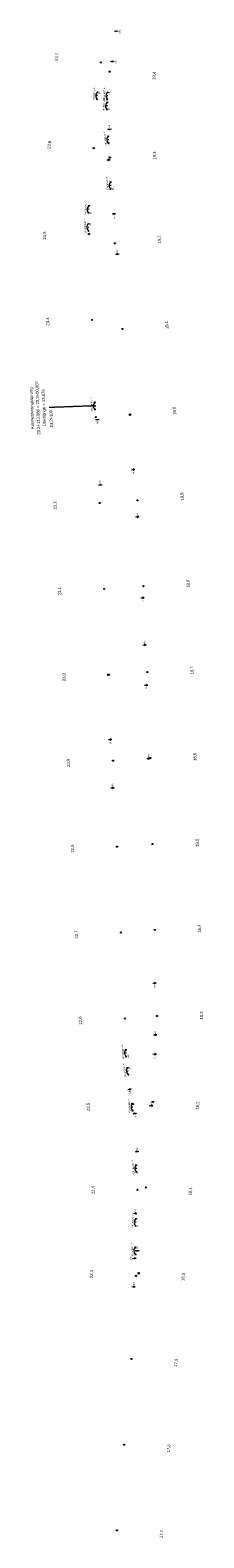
# Model space of a CAD drawing. Header units: millimetres. Extents: x -191 to 81095, y -508122 to 28741.
# Tile 3 of 251: x 4650 to 4852, y 7241 to 8994. Entities that reach past the tile are written whole.
import ezdxf
from ezdxf.enums import TextEntityAlignment as Align

# ---------------------------------------------------------------- set-up
doc = ezdxf.new("R2010")
doc.units = ezdxf.units.MM
doc.linetypes.add('240620_Dorsten Achse$0$STRICHLINIE', pattern=[0.75, 0.5, -0.25])
for name, color, linetype, lineweight in [('240620_Dorsten Achse$0$EB-62236S-A-KM', 1, 'Continuous', 18), ('240620_Dorsten Achse$0$EB-62236S-A-KMTXT', 1, 'Continuous', 35), ('240620_Dorsten Achse$0$EB-62236S-A-PFEIL-LIN', 1, 'Continuous', 18), ('240620_Dorsten Achse$0$EB-62236S-A-PFEIL-TXT', 1, 'Continuous', 18), ('240620_Dorsten Achse$0$EB-62273S-A-KM', 1, 'Continuous', 18), ('240620_Dorsten Achse$0$EB-62273S-A-KMTXT', 1, 'Continuous', 35), ('240620_Dorsten Achse$0$EB-62273S-A-PFEIL-LIN', 1, 'Continuous', 18), ('240620_Dorsten Achse$0$EB-62273S-A-PFEIL-TXT', 1, 'Continuous', 18)]:
    doc.layers.add(name, color=color, linetype=linetype, lineweight=lineweight)
doc.styles.add('240620_Dorsten Achse$0$PROVI', font='PROVI.SHX')

msp = doc.modelspace()

# ---------------------------------------------------------------- linework, layer by layer
at = {"layer": '240620_Dorsten Achse$0$EB-62236S-A-KM', "color": 251}
for centre, radius in [((4742.704, 8945.482), 0.65), ((4743.18, 8845.692), 0.65), ((4748.705, 8745.862), 0.65), ((4757.535, 8646.253), 0.65), ((4766.372, 8546.644), 0.975), ((4766.372, 8546.644), 0.65), ((4775.164, 8447.031), 0.65), ((4782.11, 8347.277), 0.65), ((4786.444, 8247.372), 0.65), ((4789.888, 8147.432), 0.65), ((4792.534, 8047.467), 0.65), ((4795.181, 7947.502), 0.65), ((4797.622, 7847.533), 0.65), ((4793.111, 7747.681), 0.65), ((4784.741, 7648.032), 0.65), ((4776.371, 7548.383), 0.975), ((4776.371, 7548.383), 0.65), ((4768.001, 7448.734), 0.65), ((4759.631, 7349.085), 0.65), ((4751.261, 7249.435), 0.65)]:
    msp.add_circle(centre, radius, dxfattribs=at)
at = {"layer": '240620_Dorsten Achse$0$EB-62236S-A-PFEIL-LIN', "color": 251}
for p, q in [((4740.154, 8905.736), (4739.255, 8905.779)), ((4740.703, 8917.283), (4739.804, 8917.326)), ((4741.821, 8866.292), (4740.925, 8866.211)), ((4744.335, 8813.144), (4743.436, 8813.113))]:
    msp.add_line(p, q, dxfattribs=at)
at = {"layer": '240620_Dorsten Achse$0$EB-62236S-A-PFEIL-LIN', "color": 251, "flags": 128}
for points in [[(4752.513, 8992.061), (4748.556, 8992.643), (4750.644, 8993.094), (4750.426, 8991.61), (4748.556, 8992.643)], [(4747.918, 8956.906), (4743.944, 8957.361), (4746.017, 8957.879), (4745.846, 8956.389), (4743.944, 8957.361)], [(4738.97, 8910.035), (4740.368, 8910.231), (4740.042, 8908.986)], [(4739.116, 8913.115), (4740.489, 8912.788), (4740.283, 8914.058)], [(4739.519, 8921.582), (4740.916, 8921.778), (4740.59, 8920.533)], [(4738.568, 8901.568), (4739.941, 8901.241), (4739.734, 8902.511)], [(4740.058, 8870.389), (4741.416, 8870.774), (4741.264, 8869.496)], [(4744.725, 8878.602), (4740.741, 8878.242), (4742.665, 8879.169), (4742.801, 8877.675), (4740.741, 8878.242)], [(4740.821, 8861.946), (4742.226, 8861.81), (4741.848, 8863.04)], [(4739.286, 8842.857), (4743.283, 8842.998), (4741.258, 8843.677), (4741.311, 8842.178), (4743.283, 8842.998)], [(4742.8, 8817.331), (4744.177, 8817.642), (4743.955, 8816.374)], [(4743.098, 8808.86), (4744.494, 8808.647), (4744.183, 8809.896)], [(4750.019, 8780.138), (4746.028, 8779.872), (4747.974, 8780.753), (4748.073, 8779.257), (4746.028, 8779.872)], [(4753.824, 8733.345), (4749.84, 8732.992), (4751.766, 8733.916), (4751.899, 8732.422), (4749.84, 8732.992)], [(4768.041, 8482.579), (4772.025, 8482.932), (4769.966, 8483.502), (4770.099, 8482.008), (4772.025, 8482.932)], [(4772.733, 8427.854), (4776.72, 8428.172), (4774.667, 8428.761), (4774.786, 8427.265), (4776.72, 8428.172)], [(4778.802, 8333.693), (4782.797, 8333.89), (4780.763, 8334.541), (4780.836, 8333.043), (4782.797, 8333.89)], [(4781.174, 8278.816), (4785.171, 8278.977), (4783.142, 8279.646), (4783.203, 8278.147), (4785.171, 8278.977)], [(4783.06, 8231.995), (4787.056, 8232.156), (4785.028, 8232.825), (4785.088, 8231.326), (4787.056, 8232.156)], [(4785.906, 8146.691), (4789.905, 8146.797), (4787.886, 8147.494), (4787.925, 8145.994), (4789.905, 8146.797)], [(4792.82, 7885.515), (4796.819, 7885.621), (4794.8, 7886.318), (4794.84, 7884.818), (4796.819, 7885.621)], [(4793.605, 7825.592), (4797.605, 7825.537), (4795.615, 7826.314), (4795.595, 7824.814), (4797.605, 7825.537)], [(4792.967, 7803.321), (4796.963, 7803.147), (4794.998, 7803.983), (4794.932, 7802.485), (4796.963, 7803.147)], [(4788.75, 7743.55), (4792.736, 7743.215), (4790.806, 7744.13), (4790.68, 7742.635), (4792.736, 7743.215)]]:
    msp.add_lwpolyline(points, dxfattribs=at)
at = {"layer": '240620_Dorsten Achse$0$EB-62236S-A-PFEIL-LIN', "color": 251}
for centre, start, end in [((4743.525, 8905.576), 124.150172, 230.41069), ((4744.074, 8917.123), 124.150115, 230.410462), ((4745.183, 8866.596), 132.034789, 238.294993), ((4747.708, 8813.263), 128.887829, 235.148096)]:
    msp.add_arc(centre, 5.625, start, end, dxfattribs=at)
at = {"layer": '240620_Dorsten Achse$0$EB-62273S-A-KM', "color": 251, "linetype": '240620_Dorsten Achse$0$STRICHLINIE'}
msp.add_line((4726.088, 8556.891), (4672.624, 8554.945), dxfattribs=at)
at = {"layer": '240620_Dorsten Achse$0$EB-62273S-A-KM', "color": 251}
msp.add_line((4725.439, 8556.868), (4726.738, 8556.915), dxfattribs=at)
for centre, radius in [((4732.582, 8956.175), 0.65), ((4724.231, 8856.535), 0.65), ((4718.812, 8756.752), 0.65), ((4722.45, 8656.818), 0.65), ((4726.564, 8543.813), 0.65), ((4731.098, 8443.918), 0.65), ((4736.257, 8344.051), 0.65), ((4741.416, 8244.184), 0.975), ((4741.416, 8244.184), 0.65), ((4746.544, 8144.316), 0.65), ((4751.191, 8044.424), 0.65), ((4755.787, 7944.529), 0.65), ((4760.384, 7844.635), 0.65), ((4769.596, 7745.168), 0.65), ((4775.157, 7645.336), 0.65), ((4773.288, 7545.41), 0.65)]:
    msp.add_circle(centre, radius, dxfattribs=at)
at = {"layer": '240620_Dorsten Achse$0$EB-62273S-A-PFEIL-LIN', "color": 251}
for p, q in [((4728.781, 8917.687), (4727.883, 8917.754)), ((4718.934, 8785.343), (4718.036, 8785.41)), ((4718.536, 8764.334), (4717.637, 8764.301)), ((4726.088, 8556.891), (4725.189, 8556.858)), ((4762.238, 7804.349), (4761.339, 7804.308)), ((4764.363, 7783.444), (4763.474, 7783.303)), ((4769.792, 7741.621), (4768.893, 7741.579)), ((4774.19, 7670.143), (4773.292, 7670.078)), ((4773.581, 7607.643), (4772.683, 7607.705)), ((4773.135, 7574.467), (4772.236, 7574.43))]:
    msp.add_line(p, q, dxfattribs=at)
at = {"layer": '240620_Dorsten Achse$0$EB-62273S-A-PFEIL-LIN', "color": 251, "flags": 128}
for points in [[(4727.083, 8913.563), (4728.447, 8913.199), (4728.274, 8914.474)], [(4727.712, 8922.016), (4729.115, 8922.174), (4728.755, 8920.939)], [(4717.865, 8789.673), (4719.268, 8789.831), (4718.909, 8788.595)], [(4716.996, 8768.519), (4718.372, 8768.831), (4718.152, 8767.563)], [(4717.236, 8781.219), (4718.6, 8780.856), (4718.428, 8782.131)], [(4717.304, 8760.048), (4718.7, 8759.837), (4718.388, 8761.085)], [(4724.548, 8561.076), (4725.925, 8561.388), (4725.704, 8560.12)], [(4724.856, 8552.605), (4726.252, 8552.394), (4725.94, 8553.642)], [(4730.672, 8540.923), (4726.675, 8540.778), (4728.646, 8541.6), (4728.701, 8540.101), (4726.675, 8540.778)], [(4734.017, 8464.955), (4730.022, 8464.749), (4731.981, 8465.601), (4732.058, 8464.103), (4730.022, 8464.749)], [(4741.302, 8168.865), (4745.296, 8169.071), (4743.26, 8169.717), (4743.338, 8168.219), (4745.296, 8169.071)], [(4744.046, 8112.677), (4748.041, 8112.861), (4746.009, 8113.518), (4746.078, 8112.019), (4748.041, 8112.861)], [(4760.658, 7808.519), (4762.031, 7808.844), (4761.823, 7807.574)], [(4761.047, 7800.051), (4762.445, 7799.854), (4762.121, 7801.099)], [(4762.332, 7787.414), (4763.661, 7787.889), (4763.594, 7786.604)], [(4763.654, 7779.041), (4765.065, 7778.999), (4764.606, 7780.201)], [(4763.716, 7761.903), (4767.667, 7762.527), (4765.574, 7762.956), (4765.808, 7761.474), (4767.667, 7762.527)], [(4768.212, 7745.791), (4769.585, 7746.116), (4769.377, 7744.846)], [(4768.601, 7737.323), (4769.999, 7737.126), (4769.675, 7738.371)], [(4774.142, 7734.1), (4770.147, 7733.916), (4772.11, 7734.757), (4772.179, 7733.259), (4770.147, 7733.916)], [(4776.761, 7689.962), (4772.771, 7689.673), (4774.712, 7690.566), (4774.82, 7689.069), (4772.771, 7689.673)], [(4772.5, 7674.27), (4773.864, 7674.631), (4773.689, 7673.357)], [(4773.114, 7665.816), (4774.516, 7665.655), (4774.159, 7666.891)], [(4770.298, 7618.186), (4774.288, 7617.912), (4772.345, 7618.797), (4772.241, 7617.301), (4774.288, 7617.912)], [(4772.489, 7611.967), (4773.89, 7612.133), (4773.538, 7610.895)], [(4771.906, 7603.51), (4773.272, 7603.154), (4773.092, 7604.428)], [(4771.572, 7578.644), (4772.947, 7578.963), (4772.733, 7577.694)], [(4777.132, 7574.635), (4773.135, 7574.467), (4775.102, 7575.3), (4775.165, 7573.802), (4773.135, 7574.467)], [(4769.435, 7565.688), (4773.434, 7565.795), (4771.414, 7566.491), (4771.454, 7564.992), (4773.434, 7565.795)], [(4771.927, 7570.174), (4773.324, 7569.971), (4773.005, 7571.218)], [(4768.503, 7532.963), (4772.489, 7532.628), (4770.559, 7533.543), (4770.433, 7532.048), (4772.489, 7532.628)]]:
    msp.add_lwpolyline(points, dxfattribs=at)
at = {"layer": '240620_Dorsten Achse$0$EB-62273S-A-PFEIL-LIN', "color": 251}
for centre, start, end in [((4732.146, 8917.436), 122.614364, 228.875027), ((4722.3, 8785.093), 122.614687, 228.875156), ((4721.909, 8764.457), 128.954699, 235.215177), ((4729.461, 8557.014), 128.954918, 235.21514), ((4765.609, 7804.504), 129.504522, 235.765006), ((4767.697, 7783.97), 135.844564, 242.105031), ((4773.163, 7741.776), 129.504659, 235.764863), ((4777.556, 7670.388), 131.025146, 237.28535), ((4776.948, 7607.411), 122.929986, 229.190457), ((4776.507, 7574.609), 129.270089, 235.530515)]:
    msp.add_arc(centre, 5.625, start, end, dxfattribs=at)

# ---------------------------------------------------------------- texts
at = {"layer": '240620_Dorsten Achse$0$EB-62236S-A-KMTXT', "color": 251, "style": '240620_Dorsten Achse$0$PROVI'}
for s, rotation, p in [('19,4', 84.602756, (4795.966, 8940.449)), ('19,3', 92.381319, (4796.634, 8847.915)), ('19,2', 94.974591, (4802.004, 8750.502)), ('19,1', 95.069882, (4810.826, 8650.981)), ('19,0', 95.069882, (4819.663, 8551.372)), ('18,9', 94.851374, (4828.472, 8451.556)), ('18,8', 93.06218, (4835.533, 8350.135)), ('18,7', 92.305996, (4839.9, 8249.525)), ('18,6', 91.522345, (4843.369, 8148.854)), ('18,5', 91.51647, (4846.016, 8048.883)), ('18,4', 91.51647, (4848.662, 7948.918)), ('18,3', 90.591589, (4851.119, 7848.085)), ('18,2', 85.211554, (4846.424, 7743.215)), ('18,1', 85.198755, (4838.053, 7643.554)), ('18,0', 85.198755, (4829.683, 7543.905)), ('17,9', 85.198755, (4821.314, 7444.256)), ('17,8', 85.198755, (4812.944, 7344.607)), ('17,7', 85.198755, (4804.574, 7244.957))]:
    msp.add_text(s, height=3.5, rotation=rotation, dxfattribs=at).set_placement(p, align=Align.CENTER)
at = {"layer": '240620_Dorsten Achse$0$EB-62236S-A-PFEIL-TXT', "color": 251, "style": '240620_Dorsten Achse$0$PROVI'}
for rotation, p in [(81.634853, (4753.503, 8991.915)), (83.471576, (4748.912, 8956.793))]:
    msp.add_text('BW', height=1.8, rotation=rotation, dxfattribs=at).set_placement(p, align=Align.TOP_CENTER)
for s, rotation, p in [('200.000099', 87.280288, (4737.456, 8917.437)), ('200.000218', 87.280431, (4736.908, 8905.89)), ('199.999922', 95.164891, (4738.584, 8866)), ('200.000043', 92.017962, (4741.087, 8813.03))]:
    msp.add_text(s, height=1.8, rotation=rotation, dxfattribs=at).set_placement(p, align=Align.CENTER)
for s, height, rotation, p in [('gon', 1.188, 87.280288, (4736.904, 8924.78)), ('gon', 1.188, 87.280431, (4736.356, 8913.233)), ('gon', 1.188, 95.164891, (4737.03, 8873.197)), ('BA', 1.8, 92.017943, (4742.222, 8844.712)), ('gon', 1.188, 92.017962, (4739.93, 8820.302)), ('UE', 1.8, 94.561646, (4775.584, 8429.837)), ('UA', 1.8, 92.305996, (4784.101, 8280.686)), ('BA', 1.8, 91.51647, (4788.859, 8148.52)), ('UE', 1.8, 89.215242, (4796.629, 7827.3)), ('UA', 1.8, 85.198755, (4791.886, 7745.043))]:
    msp.add_text(s, height=height, rotation=rotation, dxfattribs=at).set_placement(p)
for s, rotation, p in [('BA', 87.280244, (4741.785, 8918.983)), ('BA', 95.164926, (4741.58, 8880.075)), ('UA', 95.069882, (4750.682, 8734.823))]:
    msp.add_text(s, height=1.8, rotation=rotation, dxfattribs=at).set_placement(p, align=Align.TOP_LEFT)
for s, rotation, p in [('BE', 87.280333, (4741.07, 8903.94)), ('BE', 92.017943, (4745.396, 8811.431)), ('UE', 93.807006, (4747.142, 8778.193))]:
    msp.add_text(s, height=1.8, rotation=rotation, dxfattribs=at).set_placement(p, align=Align.TOP_RIGHT)
for s, rotation, p in [('BE', 95.164926, (4740.983, 8864.459)), ('UA', 95.069882, (4771.183, 8481.1)), ('UE', 92.814261, (4781.884, 8332.093)), ('BE', 92.305996, (4786.128, 8230.367)), ('UA', 91.51647, (4795.866, 7883.845)), ('UE', 87.499655, (4795.887, 7801.442))]:
    msp.add_text(s, height=1.8, rotation=rotation, dxfattribs=at).set_placement(p, align=Align.RIGHT)
at = {"layer": '240620_Dorsten Achse$0$EB-62273S-A-KMTXT', "color": 251, "style": '240620_Dorsten Achse$0$PROVI'}
for s, rotation, p in [('23,7', 82.974329, (4682.957, 8962.291)), ('23,6', 85.744839, (4674.369, 8860.245)), ('23,5', 92.085024, (4668.845, 8754.933)), ('23,4', 92.085024, (4672.483, 8654.999)), ('23,2+100', 92.085034, (4676.597, 8541.994)), ('23,2', 92.957114, (4681.165, 8441.338)), ('23,1', 92.957114, (4686.324, 8341.471)), ('23,0', 92.957114, (4691.483, 8241.605)), ('22,9', 92.815105, (4696.605, 8141.86)), ('22,8', 92.634677, (4701.243, 8042.125)), ('22,7', 92.634677, (4705.84, 7942.231)), ('22,6', 92.634677, (4710.437, 7842.337)), ('22,5', 93.706282, (4719.7, 7741.936)), ('22,4', 90.310019, (4725.158, 7645.066)), ('22,3', 87.644945, (4723.331, 7547.465))]:
    msp.add_text(s, height=3.5, rotation=rotation, dxfattribs=at).set_placement(p, align=Align.CENTER)
for s, p in [('Kilometrierungssprung', (4655.135, 8554.308)), ('23,2+113,086 = 23,3+00,007', (4662.131, 8554.563)), ('Überlänge = 13.079', (4669.126, 8554.817))]:
    msp.add_text(s, height=3.5, rotation=92.085024, dxfattribs=at).set_placement(p, align=Align.BOTTOM_CENTER)
at = {"layer": '240620_Dorsten Achse$0$EB-62273S-A-PFEIL-TXT', "color": 251, "style": '240620_Dorsten Achse$0$PROVI'}
for s, rotation, p in [('200.000318', 85.744696, (4725.54, 8917.928)), ('200.000183', 85.744921, (4715.693, 8785.584)), ('200.000190', 92.084938, (4715.288, 8764.216)), ('200.000012', 92.085029, (4722.84, 8556.773)), ('200.000194', 92.634764, (4758.991, 7804.2)), ('200.000182', 98.974798, (4761.153, 7782.937)), ('199.999826', 92.634761, (4766.545, 7741.471)), ('199.999780', 94.155248, (4770.949, 7669.908)), ('200.000185', 86.060222, (4770.339, 7607.866)), ('200.000154', 92.400302, (4769.888, 7574.331)), ('BW', 91.539088, (4768.435, 7565.661))]:
    msp.add_text(s, height=1.8, rotation=rotation, dxfattribs=at).set_placement(p, align=Align.CENTER)
for s, height, rotation, p in [('gon', 1.188, 85.744696, (4725.184, 8925.283)), ('gon', 1.188, 85.744921, (4715.338, 8792.939)), ('gon', 1.188, 92.084938, (4714.123, 8771.486)), ('gon', 1.188, 92.085029, (4721.675, 8564.043)), ('BA', 1.8, 92.634677, (4746.962, 8114.563)), ('gon', 1.188, 92.634764, (4757.756, 7811.458)), ('gon', 1.188, 98.974798, (4759.124, 7790.015)), ('gon', 1.188, 92.634761, (4765.311, 7748.73)), ('BA', 1.8, 92.634839, (4768.713, 7743.323)), ('gon', 1.188, 94.155248, (4769.522, 7677.131)), ('gon', 1.188, 86.060222, (4769.943, 7615.219)), ('BA', 1.8, 86.060138, (4773.411, 7619.726)), ('gon', 1.188, 92.400302, (4768.683, 7581.595)), ('BA', 1.8, 85.198797, (4771.639, 7534.456))]:
    msp.add_text(s, height=height, rotation=rotation, dxfattribs=at).set_placement(p)
for rotation, p in [(85.744552, (4729.908, 8919.358)), (92.084852, (4719.472, 8766.119)), (92.957114, (4730.931, 8466.548)), (98.974716, (4765.078, 7785.328)), (94.155347, (4773.642, 7691.49)), (92.400233, (4774.061, 7576.258))]:
    msp.add_text('BA', height=1.8, rotation=rotation, dxfattribs=at).set_placement(p, align=Align.TOP_LEFT)
for rotation, p in [(85.744839, (4719.801, 8783.524)), (92.085034, (4727.738, 8539.065)), (92.634677, (4763.317, 7802.647)), (92.634683, (4771.226, 7732.214)), (86.060138, (4774.458, 7605.829))]:
    msp.add_text('BE', height=1.8, rotation=rotation, dxfattribs=at).set_placement(p, align=Align.TOP_RIGHT)
for rotation, p in [(92.957114, (4744.388, 8167.272)), (98.97488, (4766.952, 7760.642)), (94.155347, (4773.32, 7668.325)), (92.400233, (4772.209, 7572.677))]:
    msp.add_text('BE', height=1.8, rotation=rotation, dxfattribs=at).set_placement(p, align=Align.RIGHT)

doc.saveas('drawing.dxf')
